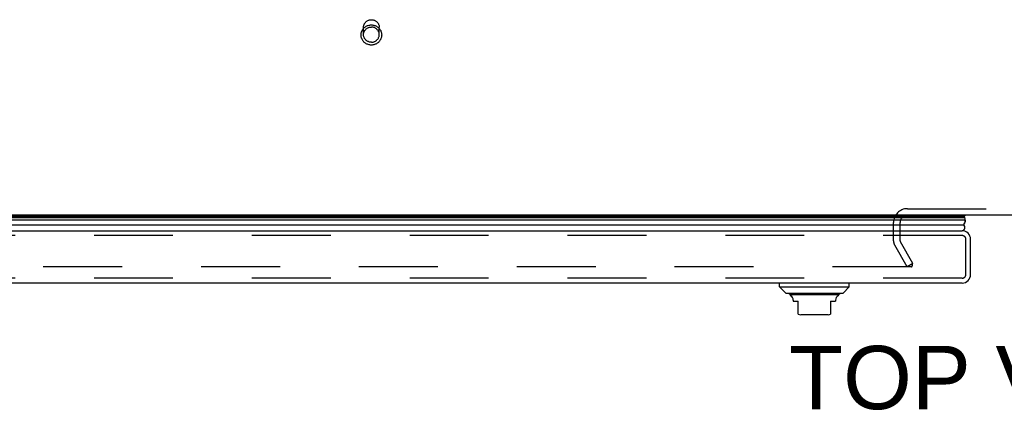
# Model space of a CAD drawing. Header units: inches. Extents: x 0 to 227, y 0 to 147.
# Tile 222 of 256: x 55 to 71, y 118 to 124. Entities that reach past the tile are written whole.
import ezdxf

# ---------------------------------------------------------------- set-up
doc = ezdxf.new("R2010")
doc.units = ezdxf.units.IN
doc.header["$LTSCALE"] = 12.466667
doc.header["$MEASUREMENT"] = 0
doc.linetypes.add('HIDDEN', pattern=[0.2, 0.1, -0.1])
doc.layers.get('0').update_dxf_attribs({"linetype": 'CONTINUOUS'})
for name, color, linetype in [('DEFAULT_2', 8, 'HIDDEN'), ('DIMENSIONS', 7, 'CONTINUOUS'), ('LEFTHAND_DOOR_ASSEMBLY', 7, 'CONTINUOUS')]:
    doc.layers.add(name, color=color, linetype=linetype)
doc.styles.get("Standard").update_dxf_attribs({"font": 'arial.ttf'})

msp = doc.modelspace()

# ---------------------------------------------------------------- linework, layer by layer
at = {"color": 7, "linetype": 'Continuous'}
msp.add_line((99.089, 121.124), (42.589, 121.124), dxfattribs=at)
at = {"layer": 'DEFAULT_2', "color": 8, "linetype": 'HIDDEN'}
for p, q in [((60.715, 123.978), (60.715, 124.094)), ((60.963, 123.978), (60.963, 124.094)), ((69.308, 121.228), (72.37, 121.228)), ((69.089, 120.72), (69.089, 121.009)), ((69.193, 120.719), (69.193, 121.009)), ((69.304, 120.311), (69.108, 120.651)), ((69.394, 120.363), (69.198, 120.703)), ((69.37, 120.311), (42.407, 120.311)), ((69.394, 120.363), (69.304, 120.311)), ((69.385, 120.376), (69.385, 120.324))]:
    msp.add_line(p, q, dxfattribs=at)
for points in [[(60.715, 124.094), (60.716, 124.103), (60.717, 124.112), (60.719, 124.122), (60.721, 124.131), (60.725, 124.14), (60.729, 124.148), (60.733, 124.156), (60.739, 124.164), (60.745, 124.172), (60.751, 124.178), (60.759, 124.185), (60.766, 124.191), (60.774, 124.196), (60.783, 124.201), (60.792, 124.205), (60.801, 124.208), (60.81, 124.21), (60.82, 124.212), (60.829, 124.213), (60.839, 124.214)], [(60.839, 124.214), (60.849, 124.213), (60.859, 124.212), (60.868, 124.21), (60.878, 124.208), (60.887, 124.205), (60.896, 124.201), (60.904, 124.196), (60.912, 124.191), (60.92, 124.185), (60.927, 124.178), (60.934, 124.172), (60.94, 124.164), (60.945, 124.156), (60.95, 124.148), (60.954, 124.14), (60.957, 124.131), (60.96, 124.122), (60.962, 124.112), (60.963, 124.103), (60.963, 124.094)], [(60.839, 123.814), (60.827, 123.814), (60.815, 123.815), (60.803, 123.818), (60.791, 123.821), (60.779, 123.825), (60.768, 123.829), (60.757, 123.835), (60.747, 123.841), (60.737, 123.848), (60.728, 123.856), (60.719, 123.865), (60.711, 123.874), (60.704, 123.883), (60.698, 123.893), (60.692, 123.904), (60.687, 123.914), (60.683, 123.926), (60.68, 123.937), (60.678, 123.949), (60.676, 123.96), (60.676, 123.972), (60.676, 123.984), (60.677, 123.996), (60.68, 124.007), (60.683, 124.019), (60.687, 124.03), (60.692, 124.041), (60.697, 124.051), (60.704, 124.062), (60.711, 124.071), (60.719, 124.08), (60.728, 124.089), (60.737, 124.096), (60.747, 124.103), (60.757, 124.11), (60.768, 124.115), (60.779, 124.12), (60.791, 124.124), (60.803, 124.127), (60.815, 124.129), (60.827, 124.131), (60.839, 124.131)], [(60.715, 123.978), (60.716, 123.987), (60.717, 123.997), (60.719, 124.006), (60.721, 124.015), (60.725, 124.024), (60.729, 124.032), (60.733, 124.041), (60.739, 124.048), (60.745, 124.056), (60.752, 124.063), (60.759, 124.069), (60.766, 124.075), (60.774, 124.08), (60.783, 124.085), (60.792, 124.089), (60.801, 124.092), (60.81, 124.094), (60.82, 124.096), (60.829, 124.097), (60.839, 124.098)], [(60.839, 124.131), (60.851, 124.131), (60.864, 124.129), (60.876, 124.127), (60.887, 124.124), (60.899, 124.12), (60.91, 124.115), (60.921, 124.11), (60.931, 124.103), (60.941, 124.096), (60.95, 124.089), (60.959, 124.08), (60.967, 124.071), (60.974, 124.062), (60.981, 124.052), (60.987, 124.041), (60.991, 124.03), (60.995, 124.019), (60.999, 124.008), (61.001, 123.996), (61.002, 123.984), (61.003, 123.973), (61.002, 123.961), (61.001, 123.949), (60.999, 123.937), (60.996, 123.926), (60.991, 123.915), (60.987, 123.904), (60.981, 123.893), (60.974, 123.883), (60.967, 123.874), (60.959, 123.865), (60.951, 123.856), (60.941, 123.848), (60.931, 123.841), (60.921, 123.835), (60.91, 123.829), (60.899, 123.825), (60.887, 123.821), (60.876, 123.818), (60.864, 123.815), (60.851, 123.814), (60.839, 123.814)], [(60.963, 123.978), (60.963, 123.987), (60.962, 123.997), (60.96, 124.006), (60.957, 124.015), (60.954, 124.024), (60.95, 124.032), (60.945, 124.041), (60.94, 124.048), (60.933, 124.056), (60.927, 124.063), (60.92, 124.069), (60.912, 124.075), (60.904, 124.08), (60.895, 124.085), (60.887, 124.089), (60.878, 124.092), (60.868, 124.094), (60.859, 124.096), (60.849, 124.097), (60.839, 124.098)], [(60.839, 123.858), (60.829, 123.859), (60.82, 123.86), (60.81, 123.861), (60.801, 123.864), (60.792, 123.867), (60.783, 123.871), (60.774, 123.876), (60.766, 123.881), (60.759, 123.887), (60.752, 123.893), (60.745, 123.9), (60.739, 123.908), (60.733, 123.915), (60.729, 123.924), (60.725, 123.932), (60.721, 123.941), (60.719, 123.95), (60.717, 123.959), (60.716, 123.969), (60.715, 123.978)], [(60.839, 123.858), (60.849, 123.859), (60.859, 123.86), (60.868, 123.861), (60.878, 123.864), (60.887, 123.867), (60.895, 123.871), (60.904, 123.876), (60.912, 123.881), (60.92, 123.887), (60.927, 123.893), (60.933, 123.9), (60.94, 123.908), (60.945, 123.915), (60.95, 123.924), (60.954, 123.932), (60.957, 123.941), (60.96, 123.95), (60.962, 123.959), (60.963, 123.969), (60.963, 123.978)], [(69.37, 120.311), (69.372, 120.311), (69.374, 120.312), (69.375, 120.312), (69.377, 120.313), (69.378, 120.313), (69.38, 120.314), (69.381, 120.315), (69.382, 120.316), (69.383, 120.318), (69.384, 120.319), (69.384, 120.32), (69.385, 120.322), (69.385, 120.323), (69.385, 120.324)], [(69.385, 120.324), (69.385, 120.325), (69.385, 120.326), (69.385, 120.327), (69.384, 120.329), (69.384, 120.33)]]:
    msp.add_lwpolyline(points, dxfattribs=at)
for centre, radius, start, end in [((69.308, 121.009), 0.219, 90, 180), ((69.308, 121.009), 0.115, 90, 180), ((69.226, 120.72), 0.137, 180, 210), ((69.226, 120.72), 0.033, 180, 210)]:
    msp.add_arc(centre, radius, start, end, dxfattribs=at)
at = {"layer": 'LEFTHAND_DOOR_ASSEMBLY', "color": 7, "linetype": 'Continuous'}
for p, q in [((70.223, 121.046), (41.58, 121.046)), ((41.589, 121.09), (70.214, 121.09)), ((41.595, 121.103), (70.207, 121.103)), ((41.598, 121.112), (70.205, 121.112)), ((70.226, 121.124), (70.205, 121.112)), ((70.207, 121.103), (70.209, 121.099)), ((70.209, 121.099), (70.211, 121.096)), ((70.211, 121.096), (70.212, 121.094)), ((70.212, 121.094), (70.214, 121.09)), ((41.608, 120.971), (70.194, 120.971)), ((70.2, 120.978), (70.194, 120.971)), ((67.288, 119.995), (67.288, 120.054)), ((67.288, 119.995), (68.39, 119.995)), ((67.386, 119.896), (67.288, 119.995)), ((68.292, 119.896), (68.39, 119.995)), ((68.39, 119.995), (68.39, 120.054)), ((67.386, 119.896), (68.292, 119.896)), ((68.223, 119.869), (67.455, 119.869)), ((67.505, 119.784), (67.505, 119.77)), ((68.174, 119.784), (68.174, 119.77)), ((67.505, 119.77), (67.583, 119.77)), ((67.583, 119.561), (67.583, 119.77)), ((68.095, 119.77), (68.174, 119.77)), ((68.095, 119.77), (68.095, 119.561)), ((68.056, 119.554), (67.623, 119.554))]:
    msp.add_line(p, q, dxfattribs=at)
at = {"layer": 'LEFTHAND_DOOR_ASSEMBLY', "color": 3, "linetype": 'Continuous'}
for p, q in [((41.63, 120.879), (70.172, 120.879)), ((70.307, 120.189), (70.307, 120.744)), ((70.172, 120.054), (41.63, 120.054))]:
    msp.add_line(p, q, dxfattribs=at)
at = {"layer": 'LEFTHAND_DOOR_ASSEMBLY', "color": 8, "linetype": 'HIDDEN'}
for p, q in [((70.172, 120.804), (41.63, 120.804)), ((70.232, 120.189), (70.232, 120.744)), ((70.172, 120.129), (41.63, 120.129))]:
    msp.add_line(p, q, dxfattribs=at)
at = {"layer": 'LEFTHAND_DOOR_ASSEMBLY', "color": 7, "linetype": 'Continuous'}
msp.add_lwpolyline([(70.223, 121.046), (70.223, 121.038), (70.222, 121.031), (70.22, 121.023), (70.218, 121.015), (70.216, 121.008), (70.212, 121), (70.209, 120.993), (70.205, 120.985), (70.2, 120.978)], dxfattribs=at)
for centre, radius, start, end in [((70.177, 121.1), 0.03, 6.412, 23.7978), ((70.167, 121.057), 0.0569, 348.7115, 34.5669), ((70.167, 120.929), 0.05, 275.2617, 57.3282), ((67.475, 119.918), 0.0492, 206.1149, 270), ((67.475, 119.869), 0.0197, 179.8854, 240), ((67.426, 119.784), 0.0787, 0, 60), ((68.253, 119.784), 0.0787, 120, 180), ((68.203, 119.918), 0.0492, 270, 333.8851), ((68.203, 119.869), 0.0197, 300, 0.1146), ((67.623, 119.672), 0.118, 250.5215, 270), ((68.056, 119.672), 0.118, 270, 289.4747)]:
    msp.add_arc(centre, radius, start, end, dxfattribs=at)
at = {"layer": 'LEFTHAND_DOOR_ASSEMBLY', "color": 3, "linetype": 'Continuous'}
for centre, start, end in [((70.172, 120.744), 0, 90), ((70.172, 120.189), 270, 360)]:
    msp.add_arc(centre, 0.135, start, end, dxfattribs=at)
at = {"layer": 'LEFTHAND_DOOR_ASSEMBLY', "color": 8, "linetype": 'HIDDEN'}
for centre, start, end in [((70.172, 120.744), 0, 90), ((70.172, 120.189), 270, 360)]:
    msp.add_arc(centre, 0.06, start, end, dxfattribs=at)
at = {"layer": 'LEFTHAND_DOOR_ASSEMBLY', "color": 7, "linetype": 'Continuous'}
for start_param, end_param in [(-0.467087, -0.001474), (0.260445, 0.346101)]:
    msp.add_ellipse((69.958, 121.046), major_axis=(0.265, 0), ratio=0.632157, start_param=start_param, end_param=end_param, dxfattribs=at)

# ---------------------------------------------------------------- texts
at = {"layer": 'DIMENSIONS', "color": 2, "linetype": 'Continuous', "insert": (70.854, 119.061), "char_height": 1, "width": 6.81413, "attachment_point": 2, "line_spacing_factor": 0.9}
msp.add_mtext('TOP VIEW', dxfattribs=at)

doc.saveas('drawing.dxf')
